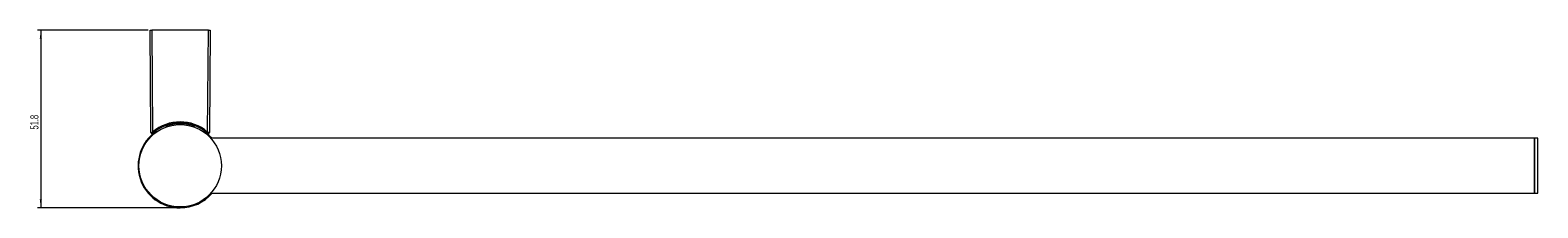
# Model space of a CAD drawing. Header units: millimetres. Extents: x -615 to 309, y -6 to 532.
# Tile 1 of 4: x -615 to -176, y 85 to 137. Entities that reach past the tile are written whole.
import ezdxf

# ---------------------------------------------------------------- set-up
doc = ezdxf.new("R2010")
doc.units = ezdxf.units.MM
doc.styles.add('SLDTEXTSTYLE0', font='TXT', dxfattribs={"width": 0.605})
doc.dimstyles.new('SLDDIMSTYLE1', dxfattribs={"dimtxt": 2.311487, "dimasz": 2.5, "dimexe": 0, "dimexo": 0.0625, "dimgap": 0.577872, "dimtad": 1, "dimtoh": 1, "dimdec": 1, "dimrnd": 1e-09, "dimzin": 12, "dimdsep": 46, "dimtxsty": 'SLDTEXTSTYLE0', "dimsah": 1, "dimcen": 0.09, "dimadec": 0, "dimazin": 0, "dimtfac": 1, "dimtofl": 0, "dimtmove": 0, "dimatfit": 3, "dimfxl": 1, "dimfrac": 2, "dimtolj": 1, "dimtzin": 12, "dimarcsym": 0})

# ---------------------------------------------------------------- blocks, each defined once
blk = doc.blocks.new('*D2')
at = {"color": 7, "linetype": 'Continuous', "lineweight": 0}
for p, q in [((-580.78, 136.69), (-613.1, 136.69)), ((-612.1, 136.69), (-612.1, 84.94)), ((-572.51, 84.94), (-613.1, 84.94))]:
    blk.add_line(p, q, dxfattribs=at)
for points in [[(-612.1, 136.69), (-612.41, 134.19), (-611.79, 134.19)], [(-612.1, 84.94), (-611.79, 87.44), (-612.41, 87.44)]]:
    blk.add_solid(points, dxfattribs=at)
at = {"color": 7, "linetype": 'Continuous', "lineweight": 0, "insert": (-615.17, 107.73), "char_height": 2.381, "attachment_point": 1, "rotation": 90, "style": 'SLDTEXTSTYLE0'}
blk.add_mtext('51.8', dxfattribs=at)

msp = doc.modelspace()

# ---------------------------------------------------------------- linework, layer by layer
at = {"color": 7, "linetype": 'Continuous', "lineweight": 15}
for p, q in [((-580.015, 106.849), (-580.275, 136.689)), ((-580.275, 136.689), (-579.775, 136.689)), ((-579.775, 136.689), (-579.516, 107.022)), ((-563.242, 136.689), (-579.775, 136.689)), ((-563.501, 107.022), (-563.242, 136.689)), ((-563.242, 136.689), (-562.742, 136.689)), ((-562.742, 136.689), (-563.003, 106.849)), ((-578.623, 107.331), (-578.623, 107.352)), ((-564.395, 107.352), (-564.395, 107.331)), ((-177.023, 105.189), (-562.565, 105.189)), ((-176.023, 105.189), (-177.023, 105.189)), ((-177.023, 89.189), (-177.023, 105.189)), ((-177.023, 105.189), (-177.023, 96.138)), ((-176.023, 89.189), (-176.023, 105.189)), ((-177.023, 96.138), (-177.023, 89.189)), ((-562.565, 89.189), (-177.023, 89.189)), ((-177.023, 89.189), (-176.023, 89.189))]:
    msp.add_line(p, q, dxfattribs=at)
at = {"color": 8, "linetype": 'Continuous', "lineweight": 15}
for p, q in [((-575.652, 108.951), (-575.648, 108.714)), ((-567.37, 108.714), (-567.366, 108.951))]:
    msp.add_line(p, q, dxfattribs=at)
at = {"color": 7, "linetype": 'Continuous', "lineweight": 15, "flags": 128}
msp.add_lwpolyline([(-562.232, 105.189), (-563.033, 106.033), (-564.439, 107.193)], dxfattribs=at)
at = {"color": 7, "linetype": 'Continuous', "lineweight": 15}
msp.add_circle((-571.509, 97.189), 12, dxfattribs=at)
for centre, radius, start, end in [((-571.509, 97.686), 12.3, 49.38141, 130.61859), ((-571.509, 97.189), 12.25, 125.24807, 270), ((-579.715, 106.851), 0.3, 180.5, 311.84799), ((-569.547, 115.475), 13.07, 220.29289, 221.59938), ((-571.509, 97.689), 12, 49.38141, 130.61859), ((-578.373, 107.335), 0.25, 181, 304.07875), ((-571.509, 97.184), 12.25, 70.25421, 109.74579), ((-565.868, 112.16), 10.369, 199.4097, 200.76854), ((-577.15, 112.16), 10.369, 339.23146, 340.5903), ((-564.645, 107.335), 0.25, 235.92125, 359), ((-573.47, 115.475), 13.07, 318.40062, 319.70711), ((-563.303, 106.851), 0.3, 228.15201, 359.5), ((-571.509, 97.189), 12.25, 270, 319.2272)]:
    msp.add_arc(centre, radius, start, end, dxfattribs=at)
for points, knots in [([(-580.015, 106.849), (-580.013, 106.849), (-580.007, 106.851), (-579.959, 106.868), (-579.861, 106.902), (-579.708, 106.956), (-579.581, 107), (-579.516, 107.022)], [0, 0, 0, 0, 0.13423919, 0.30490904, 0.50227367, 0.74574302, 1, 1, 1, 1]), ([(-579.452, 106.684), (-579.453, 106.683), (-579.47, 106.668), (-579.492, 106.648), (-579.512, 106.63), (-579.514, 106.628), (-579.515, 106.628)], [0, 0, 0, 0, 0.03521132, 0.4304059, 0.75343455, 1, 1, 1, 1]), ([(-563.538, 106.659), (-563.549, 106.668), (-563.576, 106.693), (-563.633, 106.742), (-563.677, 106.78), (-563.697, 106.797)], [0, 0, 0, 0, 0.2554017, 0.6647718, 1, 1, 1, 1]), ([(-563.501, 107.022), (-563.45, 107.005), (-563.334, 106.964), (-563.181, 106.91), (-563.074, 106.873), (-563.014, 106.852), (-563.007, 106.85), (-563.003, 106.849)], [0, 0, 0, 0, 0.2023349, 0.4562743, 0.6650538, 0.8286326, 1, 1, 1, 1])]:
    msp.add_open_spline(points, degree=3, knots=knots, dxfattribs=at)
at = {"color": 8, "linetype": 'Continuous', "lineweight": 15}
for points, knots in [([(-579.321, 106.797), (-579.346, 106.776), (-579.393, 106.735), (-579.433, 106.7), (-579.452, 106.684)], [0, 0, 0, 0, 0.5373303, 1, 1, 1, 1]), ([(-563.503, 106.628), (-563.505, 106.629), (-563.508, 106.632), (-563.522, 106.645), (-563.536, 106.657), (-563.538, 106.659)], [0, 0, 0, 0, 0.4442505, 0.8844035, 1, 1, 1, 1])]:
    msp.add_open_spline(points, degree=3, knots=knots, dxfattribs=at)

# ---------------------------------------------------------------- dimensions: what is measured, and where the dimension line sits
at = {"color": 7, "linetype": 'Continuous', "lineweight": 0}
dim = msp.add_linear_dim(base=(-612.097528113, 84.938646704), p1=(-579.775359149, 136.688646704), p2=(-571.508913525, 84.938646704), angle=90, dimstyle='SLDDIMSTYLE1', dxfattribs=at)
dim.commit()
dim.dimension.update_dxf_attribs({"geometry": '*D2', "text_midpoint": (-612.097528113, 110.813646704), "dimtype": 160})

doc.saveas('drawing.dxf')
